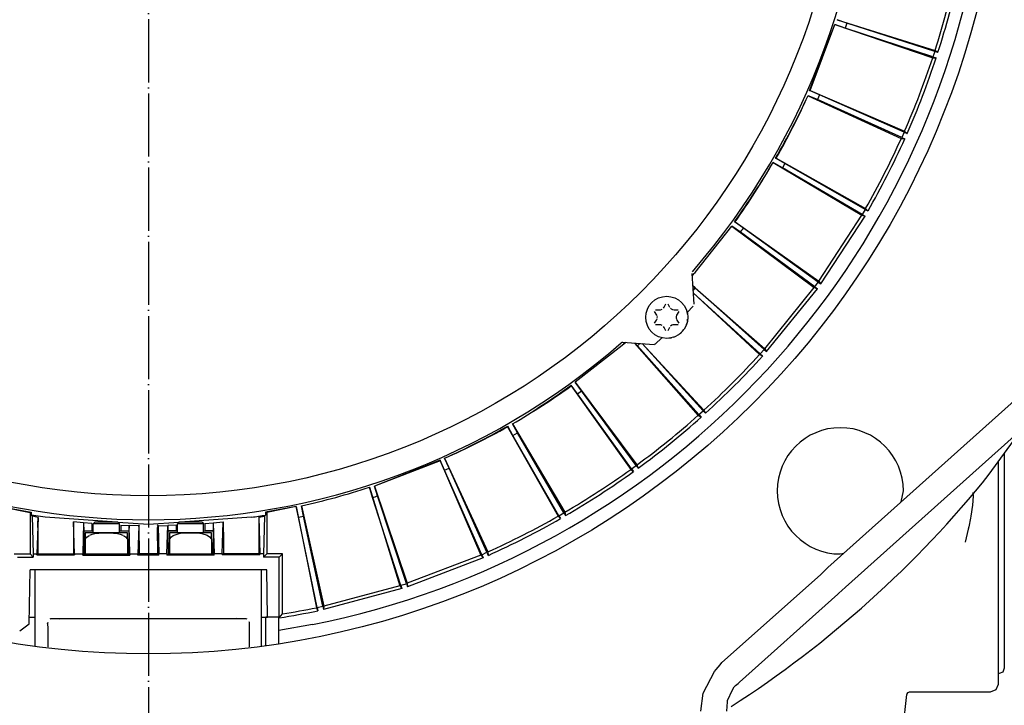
# Model space of a CAD drawing. Header units: millimetres. Extents: x -281 to 286, y -291 to 515.
# Tile 7 of 12: x -22 to 166, y -171 to -41. Entities that reach past the tile are written whole.
import ezdxf

# ---------------------------------------------------------------- set-up
doc = ezdxf.new("R2010")
doc.units = ezdxf.units.MM
doc.linetypes.add('DOT_CENTER', pattern=[14, 12, -1, 0, -1])
doc.layers.add('1', color=7, linetype='Continuous')

msp = doc.modelspace()

# ---------------------------------------------------------------- linework, layer by layer
at = {"color": 7, "linetype": 'Continuous'}
for p, q in [((135.63, -41.68), (133.79, -41.03)), ((133.79, -41.03), (152.4, -46.87)), ((135.63, -41.68), (133.79, -41.03)), ((133.79, -41.03), (152.4, -46.87)), ((128.55, -54.51), (133.37, -41.95)), ((128.55, -54.51), (133.37, -41.95)), ((128.68, -54.49), (133.37, -41.95)), ((128.68, -54.49), (133.37, -41.95)), ((133.37, -41.95), (151.94, -48.27)), ((135.33, -42.61), (133.37, -41.95)), ((133.37, -41.95), (151.94, -48.27)), ((135.33, -42.61), (133.37, -41.95)), ((135.63, -41.68), (135.33, -42.61)), ((135.63, -41.68), (135.33, -42.61)), ((152, -48.09), (135.33, -42.61)), ((152, -48.09), (135.33, -42.61)), ((152.34, -47.05), (135.63, -41.68)), ((152.34, -47.05), (135.63, -41.68)), ((151.94, -48.27), (152.6, -48.29)), ((151.94, -48.27), (152.6, -48.29)), ((152.34, -47.05), (152, -48.09)), ((152.34, -47.05), (152, -48.09)), ((152, -48.09), (152.6, -48.29)), ((152, -48.09), (152.6, -48.29)), ((152.34, -47.05), (152.94, -47.23)), ((152.34, -47.05), (152.94, -47.23)), ((152.4, -46.87), (152.94, -47.23)), ((152.4, -46.87), (152.94, -47.23)), ((128.25, -55.47), (145.98, -63.58)), ((130.05, -56.21), (128.25, -55.47)), ((128.25, -55.47), (145.98, -63.58)), ((130.05, -56.21), (128.25, -55.47)), ((128.55, -54.51), (128.68, -54.49)), ((128.55, -54.51), (128.68, -54.49)), ((130.44, -55.32), (128.55, -54.51)), ((130.44, -55.32), (128.55, -54.51)), ((128.68, -54.49), (146.58, -62.24)), ((128.68, -54.49), (146.58, -62.24)), ((130.44, -55.32), (130.05, -56.21)), ((130.44, -55.32), (130.05, -56.21)), ((146.5, -62.41), (130.44, -55.32)), ((146.5, -62.41), (130.44, -55.32)), ((146.06, -63.41), (130.05, -56.21)), ((146.06, -63.41), (130.05, -56.21)), ((145.98, -63.58), (146.63, -63.67)), ((145.98, -63.58), (146.63, -63.67)), ((146.5, -62.41), (146.06, -63.41)), ((146.5, -62.41), (146.06, -63.41)), ((146.06, -63.41), (146.63, -63.67)), ((146.06, -63.41), (146.63, -63.67)), ((146.5, -62.41), (147.08, -62.66)), ((146.5, -62.41), (147.08, -62.66)), ((146.58, -62.24), (147.08, -62.66)), ((146.58, -62.24), (147.08, -62.66)), ((122.07, -67.34), (122.2, -67.34)), ((123.86, -68.35), (122.07, -67.34)), ((122.07, -67.34), (122.2, -67.34)), ((123.86, -68.35), (122.07, -67.34)), ((122.2, -67.34), (139.19, -76.91)), ((122.2, -67.34), (139.19, -76.91)), ((121.6, -68.15), (138.45, -78.19)), ((123.38, -69.2), (121.6, -68.15)), ((121.6, -68.15), (138.45, -78.19)), ((123.38, -69.2), (121.6, -68.15)), ((123.86, -68.35), (123.38, -69.2)), ((123.86, -68.35), (123.38, -69.2)), ((138.55, -78.03), (123.38, -69.2)), ((138.55, -78.03), (123.38, -69.2)), ((139.09, -77.08), (123.86, -68.35)), ((139.09, -77.08), (123.86, -68.35)), ((130.3, -90.74), (138.45, -78.19)), ((130.3, -90.74), (138.45, -78.19)), ((130.7, -91.25), (139.09, -78.34)), ((130.7, -91.25), (139.09, -78.34)), ((138.45, -78.19), (139.09, -78.34)), ((138.45, -78.19), (139.09, -78.34)), ((139.09, -77.08), (138.55, -78.03)), ((139.09, -77.08), (138.55, -78.03)), ((138.55, -78.03), (139.09, -78.34)), ((138.55, -78.03), (139.09, -78.34)), ((139.09, -77.08), (139.64, -77.38)), ((139.09, -77.08), (139.64, -77.38)), ((139.19, -76.91), (139.64, -77.38)), ((139.19, -76.91), (139.64, -77.38)), ((106.77, -89.09), (113.78, -80.3)), ((106.77, -89.09), (113.78, -80.3)), ((106.77, -89.09), (113.78, -80.3)), ((106.77, -89.09), (113.78, -80.3)), ((115.38, -81.41), (113.78, -80.3)), ((113.78, -80.3), (129.44, -91.93)), ((115.38, -81.41), (113.78, -80.3)), ((113.78, -80.3), (129.44, -91.93)), ((115.96, -80.62), (114.28, -79.43)), ((114.28, -79.43), (114.41, -79.44)), ((115.96, -80.62), (114.28, -79.43)), ((114.28, -79.43), (114.41, -79.44)), ((114.41, -79.44), (130.3, -90.74)), ((114.41, -79.44), (130.3, -90.74)), ((129.55, -91.78), (115.38, -81.41)), ((129.55, -91.78), (115.38, -81.41)), ((130.19, -90.89), (115.96, -80.62)), ((130.19, -90.89), (115.96, -80.62)), ((106.14, -89.28), (106.54, -95.11)), ((106.16, -89.61), (106.77, -89.09)), ((106.16, -89.61), (106.77, -89.09)), ((106.17, -89.77), (106.77, -89.09)), ((106.17, -89.77), (106.77, -89.09)), ((106.3, -91.54), (120.02, -103.56)), ((106.81, -92), (106.3, -91.54)), ((106.3, -91.54), (120.02, -103.56)), ((106.81, -92), (106.3, -91.54)), ((130.19, -90.89), (130.7, -91.25)), ((130.19, -90.89), (130.7, -91.25)), ((130.3, -90.74), (130.7, -91.25)), ((130.3, -90.74), (130.7, -91.25)), ((106.81, -92), (106.36, -92.5)), ((106.81, -92), (106.36, -92.5)), ((106.39, -92.93), (119.03, -104.65)), ((119.16, -104.51), (106.39, -92.93)), ((106.39, -92.93), (119.03, -104.65)), ((119.16, -104.51), (106.39, -92.93)), ((119.9, -103.7), (106.81, -92)), ((119.9, -103.7), (106.81, -92)), ((120.02, -103.56), (129.44, -91.93)), ((120.02, -103.56), (129.44, -91.93)), ((120.37, -104.11), (130.05, -92.15)), ((120.37, -104.11), (130.05, -92.15)), ((129.44, -91.93), (130.05, -92.15)), ((129.44, -91.93), (130.05, -92.15)), ((129.55, -91.78), (130.05, -92.15)), ((129.55, -91.78), (130.05, -92.15)), ((100.88, -95.65), (101.21, -95.02)), ((101.57, -95.02), (101.9, -95.65)), ((99.51, -97.17), (99.08, -96.46)), ((99.26, -96.15), (100, -96.17)), ((99.56, -97.31), (99.51, -97.17)), ((100, -96.17), (100.2, -96.15)), ((100.2, -96.15), (100.5, -96.04)), ((100.75, -95.83), (100.88, -95.65)), ((102.07, -95.87), (102.24, -96.01)), ((102.24, -96.01), (102.5, -96.13)), ((102.5, -96.13), (102.81, -96.17)), ((102.81, -96.17), (103.53, -96.15)), ((103.22, -97.31), (103.19, -97.44)), ((103.27, -97.17), (103.22, -97.31)), ((103.7, -96.46), (103.27, -97.17)), ((106.41, -95.48), (105.28, -96.68)), ((99.08, -98.72), (99.45, -98.11)), ((100, -99), (99.26, -99.02)), ((99.45, -98.11), (99.56, -97.86)), ((99.6, -97.59), (99.59, -97.44)), ((99.59, -97.73), (99.6, -97.59)), ((100.28, -99.04), (100, -99)), ((100.5, -99.14), (100.28, -99.04)), ((102.35, -99.1), (102.07, -99.3)), ((102.54, -99.03), (102.35, -99.1)), ((102.78, -99), (102.54, -99.03)), ((103.53, -99.02), (102.78, -99)), ((103.19, -97.44), (103.19, -97.73)), ((103.19, -97.73), (103.22, -97.86)), ((103.22, -97.86), (103.33, -98.11)), ((103.33, -98.11), (103.7, -98.72)), ((105.13, -98.97), (105.2, -98.79)), ((105.31, -98.35), (105.34, -98.2)), ((105.34, -98.2), (105.36, -97.93)), ((100.88, -99.53), (100.75, -99.35)), ((101.21, -100.15), (100.88, -99.53)), ((101.9, -99.53), (101.57, -100.15)), ((104.41, -100.2), (104.66, -99.89)), ((92.99, -102.34), (92.73, -102.46)), ((93.42, -102.36), (92.9, -102.97)), ((93.42, -102.36), (92.9, -102.97)), ((93.58, -102.37), (92.9, -102.97)), ((93.58, -102.37), (92.9, -102.97)), ((92.99, -102.34), (99.02, -102.73)), ((95.8, -103.01), (95.25, -102.48)), ((95.25, -102.48), (107.36, -116.22)), ((95.8, -103.01), (95.25, -102.48)), ((95.25, -102.48), (107.36, -116.22)), ((95.8, -103.01), (96.3, -102.56)), ((95.8, -103.01), (96.3, -102.56)), ((96.74, -102.59), (108.45, -115.23)), ((108.32, -115.36), (96.74, -102.59)), ((96.74, -102.59), (108.45, -115.23)), ((108.32, -115.36), (96.74, -102.59)), ((99.21, -102.67), (99.02, -102.73)), ((99.21, -102.67), (100.48, -101.47)), ((101.91, -101.54), (102.15, -101.51)), ((102.15, -101.51), (102.32, -101.47)), ((102.74, -101.35), (102.89, -101.29)), ((92.9, -102.97), (83.99, -109.92)), ((92.9, -102.97), (83.99, -109.92)), ((92.9, -102.97), (83.99, -109.92)), ((92.9, -102.97), (83.99, -109.92)), ((107.5, -116.09), (95.8, -103.01)), ((107.5, -116.09), (95.8, -103.01)), ((119.03, -104.65), (119.62, -104.94)), ((119.03, -104.65), (119.62, -104.94)), ((119.9, -103.7), (119.16, -104.51)), ((119.9, -103.7), (119.16, -104.51)), ((119.16, -104.51), (119.62, -104.94)), ((119.16, -104.51), (119.62, -104.94)), ((119.9, -103.7), (120.37, -104.11)), ((119.9, -103.7), (120.37, -104.11)), ((120.02, -103.56), (120.37, -104.11)), ((120.02, -103.56), (120.37, -104.11)), ((83.99, -109.92), (95.73, -125.63)), ((85.21, -111.58), (83.99, -109.92)), ((83.99, -109.92), (95.73, -125.63)), ((85.21, -111.58), (83.99, -109.92)), ((84.43, -112.15), (83.23, -110.47)), ((83.23, -110.47), (83.24, -110.6)), ((84.43, -112.15), (83.23, -110.47)), ((83.23, -110.47), (83.24, -110.6)), ((83.24, -110.6), (94.54, -126.5)), ((83.24, -110.6), (94.54, -126.5)), ((84.43, -112.15), (85.21, -111.58)), ((84.43, -112.15), (85.21, -111.58)), ((94.69, -126.39), (84.43, -112.15)), ((94.69, -126.39), (84.43, -112.15)), ((95.58, -125.74), (85.21, -111.58)), ((95.58, -125.74), (85.21, -111.58)), ((168.04, -112.87), (132.03, -145.15)), ((107.5, -116.09), (108.32, -115.36)), ((107.5, -116.09), (108.32, -115.36)), ((108.32, -115.36), (108.74, -115.82)), ((108.32, -115.36), (108.74, -115.82)), ((108.45, -115.23), (108.74, -115.82)), ((108.45, -115.23), (108.74, -115.82)), ((73, -119.57), (72.07, -117.86)), ((72.07, -117.86), (81.99, -134.65)), ((73, -119.57), (72.07, -117.86)), ((72.07, -117.86), (81.99, -134.65)), ((107.36, -116.22), (107.92, -116.56)), ((107.36, -116.22), (107.92, -116.56)), ((107.5, -116.09), (107.92, -116.56)), ((107.5, -116.09), (107.92, -116.56)), ((135.37, -148.87), (171.38, -116.59)), ((71.15, -118.26), (71.14, -118.4)), ((71.15, -118.26), (71.14, -118.4)), ((71.14, -118.4), (80.72, -135.38)), ((71.14, -118.4), (80.72, -135.38)), ((72.16, -120.06), (71.15, -118.26)), ((72.16, -120.06), (71.15, -118.26)), ((72.16, -120.06), (73, -119.57)), ((72.16, -120.06), (73, -119.57)), ((81.83, -134.74), (73, -119.57)), ((81.83, -134.74), (73, -119.57)), ((162.69, -127.42), (169.02, -118.71)), ((80.88, -135.29), (72.16, -120.06)), ((80.88, -135.29), (72.16, -120.06)), ((165.56, -123.42), (165.56, -135.68)), ((58.31, -124.75), (45.85, -129.66)), ((58.31, -124.75), (45.85, -129.66)), ((58.29, -124.88), (45.85, -129.66)), ((58.29, -124.88), (45.85, -129.66)), ((58.31, -124.75), (58.29, -124.88)), ((58.31, -124.75), (58.29, -124.88)), ((58.29, -124.88), (66.04, -142.78)), ((58.29, -124.88), (66.04, -142.78)), ((59.13, -126.64), (58.31, -124.75)), ((59.13, -126.64), (58.31, -124.75)), ((60.02, -126.24), (59.16, -124.37)), ((59.16, -124.37), (67.39, -142.18)), ((60.02, -126.24), (59.16, -124.37)), ((59.16, -124.37), (67.39, -142.18)), ((164.36, -125.12), (164.36, -126.85)), ((59.13, -126.64), (60.02, -126.24)), ((59.13, -126.64), (60.02, -126.24)), ((66.21, -142.7), (59.13, -126.64)), ((66.21, -142.7), (59.13, -126.64)), ((67.21, -142.25), (60.02, -126.24)), ((67.21, -142.25), (60.02, -126.24)), ((94.54, -126.5), (95.06, -126.9)), ((94.54, -126.5), (95.06, -126.9)), ((94.69, -126.39), (95.58, -125.74)), ((94.69, -126.39), (95.58, -125.74)), ((94.69, -126.39), (95.06, -126.9)), ((94.69, -126.39), (95.06, -126.9)), ((95.58, -125.74), (95.95, -126.25)), ((95.58, -125.74), (95.95, -126.25)), ((95.73, -125.63), (95.95, -126.25)), ((95.73, -125.63), (95.95, -126.25)), ((164.36, -126.85), (164.36, -132.01)), ((44.87, -129.86), (50.67, -148.59)), ((45.48, -131.82), (44.87, -129.86)), ((44.87, -129.86), (50.67, -148.59)), ((45.48, -131.82), (44.87, -129.86)), ((46.41, -131.52), (45.85, -129.66)), ((45.85, -129.66), (52.07, -148.14)), ((46.41, -131.52), (45.85, -129.66)), ((45.85, -129.66), (52.07, -148.14)), ((145.96, -132.66), (146.38, -130.57)), ((159.62, -131.27), (159.62, -130.88)), ((50.85, -148.54), (45.48, -131.82)), ((50.85, -148.54), (45.48, -131.82)), ((51.89, -148.2), (46.41, -131.52)), ((51.89, -148.2), (46.41, -131.52)), ((159.62, -131.55), (159.49, -133.3)), ((159.62, -131.27), (159.62, -131.55)), ((164.36, -132.01), (164.36, -167.35)), ((-25.25, -133.53), (-19.42, -134.62)), ((-25.25, -133.53), (-19.64, -134.7)), ((-25.25, -133.53), (-19.42, -134.62)), ((-25.25, -133.53), (-19.64, -134.7)), ((-19.64, -134.7), (-19.42, -134.62)), ((-19.64, -134.7), (-19.42, -134.62)), ((-19.64, -134.7), (-19.64, -142.55)), ((-19.64, -134.7), (-19.64, -142.55)), ((-19.42, -134.62), (-19.42, -135.17)), ((-19.42, -134.62), (-19.42, -135.17)), ((30.96, -133.53), (25.13, -134.62)), ((30.96, -133.53), (25.13, -134.62)), ((25.13, -134.62), (25.13, -135.17)), ((25.36, -134.7), (25.13, -134.62)), ((25.13, -134.62), (25.13, -135.17)), ((25.36, -134.7), (25.13, -134.62)), ((30.96, -133.53), (25.36, -134.7)), ((30.96, -133.53), (25.36, -134.7)), ((25.36, -134.7), (25.36, -142.55)), ((25.36, -134.7), (25.36, -142.55)), ((30.96, -133.53), (34.78, -152.77)), ((31.37, -135.55), (30.96, -133.53)), ((30.96, -133.53), (34.78, -152.77)), ((31.37, -135.55), (30.96, -133.53)), ((32.32, -135.35), (31.97, -133.43)), ((31.97, -133.43), (36.22, -152.47)), ((32.32, -135.35), (31.97, -133.43)), ((31.97, -133.43), (36.22, -152.47)), ((80.88, -135.29), (81.83, -134.74)), ((80.88, -135.29), (81.83, -134.74)), ((81.83, -134.74), (82.15, -135.28)), ((81.83, -134.74), (82.15, -135.28)), ((81.99, -134.65), (82.15, -135.28)), ((81.99, -134.65), (82.15, -135.28)), ((159.49, -133.3), (159.17, -135.41)), ((-19.42, -135.17), (-19.23, -135.39)), ((-16.77, -135.58), (-19.42, -135.17)), ((-19.42, -135.17), (-19.23, -135.39)), ((-16.77, -135.58), (-19.42, -135.17)), ((-18.12, -135.63), (-19.23, -135.39)), ((-19.23, -135.39), (-19.02, -142.55)), ((-18.12, -135.63), (-19.23, -135.39)), ((-19.23, -135.39), (-19.02, -142.55)), ((-18.12, -135.63), (-18.35, -142.55)), ((-18.12, -135.63), (-18.35, -142.55)), ((-18.14, -136.45), (-18.13, -136.14)), ((-18.14, -136.45), (-18.13, -136.14)), ((-18.14, -137.56), (-18.14, -136.45)), ((-18.14, -137.56), (-18.14, -136.45)), ((-18.13, -135.77), (-18.12, -135.63)), ((-18.13, -135.77), (-18.12, -135.63)), ((-18.13, -136.14), (-18.13, -135.77)), ((-18.13, -136.14), (-18.13, -135.77)), ((-3.16, -136.55), (-16.77, -135.58)), ((-3.16, -136.55), (-16.77, -135.58)), ((-11.36, -136.47), (-11.41, -136.63)), ((-11.36, -136.47), (-11.41, -136.63)), ((-11.41, -136.63), (-11.4, -137)), ((-11.41, -136.63), (-11.4, -137)), ((-11.19, -142.55), (-11.36, -136.47)), ((-9.47, -136.66), (-11.36, -136.47)), ((-11.19, -142.55), (-11.36, -136.47)), ((-9.47, -136.66), (-11.36, -136.47)), ((-7.34, -136.55), (-7.63, -136.85)), ((-7.34, -136.55), (-7.63, -136.85)), ((-5.03, -136.55), (-7.34, -136.55)), ((-5.03, -136.55), (-7.34, -136.55)), ((-2.94, -136.55), (-5.03, -136.55)), ((-2.94, -136.55), (-5.03, -136.55)), ((-2.94, -136.55), (-2.64, -136.85)), ((-2.94, -136.55), (-2.64, -136.85)), ((2.86, -136.98), (-2.93, -136.57)), ((2.86, -136.98), (-2.93, -136.57)), ((8.64, -136.57), (2.86, -136.98)), ((8.64, -136.57), (2.86, -136.98)), ((8.66, -136.55), (8.37, -136.85)), ((8.66, -136.55), (8.37, -136.85)), ((10.97, -136.55), (8.66, -136.55)), ((10.97, -136.55), (8.66, -136.55)), ((22.48, -135.58), (8.87, -136.55)), ((22.48, -135.58), (8.87, -136.55)), ((13.06, -136.55), (10.97, -136.55)), ((13.06, -136.55), (10.97, -136.55)), ((13.06, -136.55), (13.36, -136.85)), ((13.06, -136.55), (13.36, -136.85)), ((15.18, -136.66), (17.08, -136.47)), ((15.18, -136.66), (17.08, -136.47)), ((16.9, -142.55), (17.08, -136.47)), ((16.9, -142.55), (17.08, -136.47)), ((17.12, -136.63), (17.08, -136.47)), ((17.12, -136.63), (17.08, -136.47)), ((17.12, -137), (17.12, -136.63)), ((17.12, -137), (17.12, -136.63)), ((23.86, -135.57), (23.84, -135.77)), ((23.86, -135.57), (23.84, -135.77)), ((23.84, -135.77), (23.85, -136.14)), ((23.84, -135.77), (23.85, -136.14)), ((23.85, -136.14), (23.85, -136.98)), ((23.85, -136.14), (23.85, -136.98)), ((23.86, -135.57), (24.94, -135.39)), ((23.86, -135.57), (24.94, -135.39)), ((23.86, -135.57), (24.06, -142.55)), ((23.86, -135.57), (24.06, -142.55)), ((24.94, -135.39), (24.73, -142.55)), ((24.94, -135.39), (24.73, -142.55)), ((25.13, -135.17), (24.94, -135.39)), ((25.13, -135.17), (24.94, -135.39)), ((31.37, -135.55), (32.32, -135.35)), ((31.37, -135.55), (32.32, -135.35)), ((34.96, -152.73), (31.37, -135.55)), ((34.96, -152.73), (31.37, -135.55)), ((36.03, -152.51), (32.32, -135.35)), ((36.03, -152.51), (32.32, -135.35)), ((80.72, -135.38), (81.19, -135.84)), ((80.72, -135.38), (81.19, -135.84)), ((80.88, -135.29), (81.19, -135.84)), ((80.88, -135.29), (81.19, -135.84)), ((159.1, -135.79), (158.79, -137.38)), ((159.17, -135.41), (159.1, -135.79)), ((165.56, -135.68), (165.56, -139.8)), ((-18.14, -137.56), (-18.14, -142.55)), ((-18.14, -137.56), (-18.14, -142.55)), ((-11.4, -137), (-11.4, -137.83)), ((-11.4, -137), (-11.4, -137.83)), ((-11.4, -137.83), (-11.39, -138.41)), ((-11.4, -137.83), (-11.39, -138.41)), ((-11.39, -138.41), (-11.39, -142.55)), ((-11.39, -138.41), (-11.39, -142.55)), ((-9.47, -136.66), (-9.64, -142.55)), ((-9.47, -136.66), (-9.64, -142.55)), ((-7.89, -136.79), (-9.47, -136.66)), ((-9.47, -136.66), (-9.39, -138.25)), ((-7.89, -136.79), (-9.47, -136.66)), ((-9.47, -136.66), (-9.39, -138.25)), ((-9.39, -138.25), (-7.89, -138.18)), ((-9.39, -138.25), (-7.89, -138.18)), ((-7.64, -138.25), (-9.39, -138.25)), ((-9.39, -138.25), (-9.39, -142.55)), ((-7.64, -138.25), (-9.39, -138.25)), ((-9.39, -138.25), (-9.39, -142.55)), ((-7.89, -136.79), (-7.89, -138.18)), ((-7.89, -136.79), (-7.89, -138.18)), ((-7.64, -138.55), (-7.63, -136.85)), ((-7.64, -138.55), (-7.63, -136.85)), ((-5.01, -136.85), (-7.63, -136.85)), ((-5.01, -136.85), (-7.63, -136.85)), ((-2.64, -136.85), (-5.01, -136.85)), ((-2.64, -136.85), (-5.01, -136.85)), ((-2.74, -137.07), (-2.6, -137.08)), ((-2.74, -137.07), (-2.6, -137.08)), ((-2.64, -138.55), (-2.64, -136.85)), ((-2.64, -138.55), (-2.64, -136.85)), ((-0.89, -138.25), (-2.64, -138.25)), ((-0.89, -138.25), (-2.64, -138.25)), ((-2.39, -137.11), (-0.8, -137.18)), ((-2.39, -137.11), (-2.39, -138.18)), ((-2.39, -137.11), (-0.8, -137.18)), ((-2.39, -137.11), (-2.39, -138.18)), ((-2.39, -138.18), (-0.89, -138.25)), ((-2.39, -138.18), (-0.89, -138.25)), ((-0.8, -137.18), (-0.89, -138.25)), ((-0.8, -137.18), (-0.89, -138.25)), ((-0.89, -138.25), (-0.89, -142.55)), ((-0.89, -138.25), (-0.89, -142.55)), ((1.01, -137.21), (-0.8, -137.18)), ((-0.65, -142.55), (-0.8, -137.18)), ((1.01, -137.21), (-0.8, -137.18)), ((-0.65, -142.55), (-0.8, -137.18)), ((1.01, -137.21), (0.86, -142.55)), ((1.01, -137.21), (0.86, -142.55)), ((1.01, -137.21), (1.16, -137.07)), ((1.01, -137.21), (1.16, -137.07)), ((1.01, -137.21), (1.16, -137.07)), ((1.01, -137.21), (1.16, -137.07)), ((1.13, -137.6), (1.01, -137.21)), ((1.13, -137.6), (1.01, -137.21)), ((1.11, -138.42), (1.13, -137.6)), ((1.11, -138.42), (1.13, -137.6)), ((1.11, -140.07), (1.11, -138.42)), ((1.11, -140.07), (1.11, -138.42)), ((4.7, -137.21), (4.55, -137.07)), ((4.7, -137.21), (4.55, -137.07)), ((4.7, -137.21), (4.55, -137.07)), ((4.7, -137.21), (4.55, -137.07)), ((4.58, -137.6), (4.7, -137.21)), ((4.58, -137.6), (4.7, -137.21)), ((4.6, -138.42), (4.58, -137.6)), ((4.6, -138.42), (4.58, -137.6)), ((4.61, -140.07), (4.6, -138.42)), ((4.61, -140.07), (4.6, -138.42)), ((4.7, -137.21), (6.53, -137.16)), ((4.7, -137.21), (6.53, -137.16)), ((4.7, -137.21), (4.85, -142.55)), ((4.7, -137.21), (4.85, -142.55)), ((6.36, -142.55), (6.53, -137.16)), ((6.36, -142.55), (6.53, -137.16)), ((8.11, -137.11), (6.53, -137.16)), ((8.11, -137.11), (6.53, -137.16)), ((6.53, -137.16), (6.53, -138.18)), ((6.53, -137.16), (6.53, -138.18)), ((6.53, -138.18), (6.61, -142.55)), ((8.11, -138.18), (6.53, -138.18)), ((6.53, -138.18), (8.36, -138.25)), ((6.53, -138.18), (6.61, -142.55)), ((8.11, -138.18), (6.53, -138.18)), ((6.53, -138.18), (8.36, -138.25)), ((8.11, -137.11), (8.11, -138.18)), ((8.11, -137.11), (8.11, -138.18)), ((8.45, -137.07), (8.31, -137.08)), ((8.45, -137.07), (8.31, -137.08)), ((8.36, -138.55), (8.37, -136.85)), ((8.36, -138.55), (8.37, -136.85)), ((10.99, -136.85), (8.37, -136.85)), ((10.99, -136.85), (8.37, -136.85)), ((13.36, -136.85), (10.99, -136.85)), ((13.36, -136.85), (10.99, -136.85)), ((13.36, -138.55), (13.36, -136.85)), ((13.36, -138.55), (13.36, -136.85)), ((13.36, -138.25), (15.18, -138.18)), ((13.36, -138.25), (15.18, -138.18)), ((13.61, -136.79), (15.18, -136.66)), ((13.61, -136.79), (15.18, -136.66)), ((13.61, -136.79), (13.61, -138.18)), ((13.61, -136.79), (13.61, -138.18)), ((15.18, -138.18), (13.61, -138.18)), ((15.18, -138.18), (13.61, -138.18)), ((15.18, -138.18), (15.11, -142.55)), ((15.18, -138.18), (15.11, -142.55)), ((15.18, -136.66), (15.18, -138.18)), ((15.18, -136.66), (15.35, -142.55)), ((15.18, -136.66), (15.18, -138.18)), ((15.18, -136.66), (15.35, -142.55)), ((17.11, -137.31), (17.12, -137)), ((17.11, -137.31), (17.12, -137)), ((17.11, -138.41), (17.11, -137.31)), ((17.11, -138.41), (17.11, -137.31)), ((17.11, -138.41), (17.11, -142.55)), ((17.11, -138.41), (17.11, -142.55)), ((23.85, -136.98), (23.86, -137.56)), ((23.85, -136.98), (23.86, -137.56)), ((23.86, -137.56), (23.86, -142.55)), ((23.86, -137.56), (23.86, -142.55)), ((158.69, -137.84), (158.12, -140.35)), ((158.79, -137.38), (158.69, -137.84)), ((-5.14, -138.55), (-9.14, -138.55)), ((-9.14, -138.55), (-9.14, -139.72)), ((-5.14, -138.55), (-9.14, -138.55)), ((-9.14, -138.55), (-9.14, -139.72)), ((-9.14, -139.72), (-8.84, -139.37)), ((-9.14, -139.72), (-8.84, -139.37)), ((-9.14, -139.72), (-9.14, -142.55)), ((-9.14, -139.72), (-9.14, -142.55)), ((-8.84, -139.37), (-8.41, -139.05)), ((-8.84, -139.37), (-8.41, -139.05)), ((-8.27, -138.98), (-7.81, -138.8)), ((-8.27, -138.98), (-7.81, -138.8)), ((-7.81, -138.8), (-7.31, -138.68)), ((-7.81, -138.8), (-7.31, -138.68)), ((-7.31, -138.68), (-7.04, -138.63)), ((-7.31, -138.68), (-7.04, -138.63)), ((-7.04, -138.63), (-6.54, -138.59)), ((-7.04, -138.63), (-6.54, -138.59)), ((-6.54, -138.59), (-6.22, -138.57)), ((-6.54, -138.59), (-6.22, -138.57)), ((-6.22, -138.57), (-5.82, -138.56)), ((-6.22, -138.57), (-5.82, -138.56)), ((-5.82, -138.56), (-5.45, -138.55)), ((-5.82, -138.56), (-5.45, -138.55)), ((-5.45, -138.55), (-5.14, -138.55)), ((-5.45, -138.55), (-5.14, -138.55)), ((-1.14, -138.55), (-5.14, -138.55)), ((-5.14, -138.55), (-4.84, -138.55)), ((-1.14, -138.55), (-5.14, -138.55)), ((-5.14, -138.55), (-4.84, -138.55)), ((-4.84, -138.55), (-4.47, -138.56)), ((-4.84, -138.55), (-4.47, -138.56)), ((-4.47, -138.56), (-4.07, -138.57)), ((-4.47, -138.56), (-4.07, -138.57)), ((-4.07, -138.57), (-3.75, -138.59)), ((-4.07, -138.57), (-3.75, -138.59)), ((-3.75, -138.59), (-3.25, -138.63)), ((-3.75, -138.59), (-3.25, -138.63)), ((-3.25, -138.63), (-2.99, -138.67)), ((-3.25, -138.63), (-2.99, -138.67)), ((-2.99, -138.67), (-2.48, -138.8)), ((-2.99, -138.67), (-2.48, -138.8)), ((-2.48, -138.8), (-2.02, -138.98)), ((-2.48, -138.8), (-2.02, -138.98)), ((-1.87, -139.05), (-1.52, -139.3)), ((-1.87, -139.05), (-1.52, -139.3)), ((-1.52, -139.3), (-1.14, -139.72)), ((-1.52, -139.3), (-1.14, -139.72)), ((-1.14, -139.72), (-1.14, -138.55)), ((-1.14, -139.72), (-1.14, -138.55)), ((-1.14, -139.72), (-1.14, -142.55)), ((-1.14, -139.72), (-1.14, -142.55)), ((1.11, -140.07), (1.11, -142.55)), ((1.11, -140.07), (1.11, -142.55)), ((4.61, -140.07), (4.61, -142.55)), ((4.61, -140.07), (4.61, -142.55)), ((10.86, -138.55), (6.86, -138.55)), ((6.86, -138.55), (6.86, -139.72)), ((10.86, -138.55), (6.86, -138.55)), ((6.86, -138.55), (6.86, -139.72)), ((6.86, -139.72), (7.23, -139.3)), ((6.86, -139.72), (7.23, -139.3)), ((6.86, -139.72), (6.86, -142.55)), ((6.86, -139.72), (6.86, -142.55)), ((7.23, -139.3), (7.59, -139.05)), ((7.23, -139.3), (7.59, -139.05)), ((7.59, -139.05), (8.7, -138.67)), ((7.59, -139.05), (8.7, -138.67)), ((8.7, -138.67), (8.96, -138.63)), ((8.7, -138.67), (8.96, -138.63)), ((8.96, -138.63), (9.78, -138.57)), ((8.96, -138.63), (9.78, -138.57)), ((9.78, -138.57), (10.52, -138.55)), ((9.78, -138.57), (10.52, -138.55)), ((10.52, -138.55), (10.86, -138.55)), ((10.52, -138.55), (10.86, -138.55)), ((14.86, -138.55), (10.86, -138.55)), ((10.86, -138.55), (11.19, -138.55)), ((14.86, -138.55), (10.86, -138.55)), ((10.86, -138.55), (11.19, -138.55)), ((11.19, -138.55), (11.87, -138.57)), ((11.19, -138.55), (11.87, -138.57)), ((11.87, -138.57), (12.63, -138.62)), ((11.87, -138.57), (12.63, -138.62)), ((12.63, -138.62), (13.01, -138.67)), ((12.63, -138.62), (13.01, -138.67)), ((13.01, -138.67), (14.03, -139)), ((13.01, -138.67), (14.03, -139)), ((14.03, -139), (14.48, -139.3)), ((14.03, -139), (14.48, -139.3)), ((14.48, -139.3), (14.86, -139.72)), ((14.48, -139.3), (14.86, -139.72)), ((14.86, -139.72), (14.86, -138.55)), ((14.86, -139.72), (14.86, -138.55)), ((14.86, -139.72), (14.86, -142.55)), ((14.86, -139.72), (14.86, -142.55)), ((165.56, -139.8), (165.56, -140.49)), ((165.56, -139.8), (165.56, -140.35)), ((165.56, -140.35), (165.56, -140.49)), ((67.39, -142.18), (67.47, -142.83)), ((67.39, -142.18), (67.47, -142.83)), ((165.56, -140.49), (165.56, -145.02)), ((-22.64, -142.55), (-19.64, -142.55)), ((-22.64, -142.55), (-19.64, -142.55)), ((-22.02, -143.18), (-19.02, -143.18)), ((-22.02, -143.18), (-19.02, -143.18)), ((-19.64, -142.55), (-19.02, -143.18)), ((-19.64, -142.55), (-19.02, -143.18)), ((-19.02, -142.55), (-19.02, -143.18)), ((-19.02, -142.55), (-18.35, -142.55)), ((-19.02, -142.55), (-19.02, -143.18)), ((-19.02, -142.55), (-18.35, -142.55)), ((-18.35, -142.76), (-18.35, -142.55)), ((-18.35, -142.76), (-18.14, -142.55)), ((-18.35, -142.76), (-18.35, -142.55)), ((-18.35, -142.76), (-18.14, -142.55)), ((-18.35, -142.76), (-11.19, -142.76)), ((-18.35, -142.76), (-11.19, -142.76)), ((-18.14, -142.55), (-11.39, -142.55)), ((-18.14, -142.55), (-11.39, -142.55)), ((-11.39, -142.55), (-11.19, -142.76)), ((-11.39, -142.55), (-11.19, -142.76)), ((-11.19, -142.55), (-9.64, -142.55)), ((-11.19, -142.55), (-11.19, -142.76)), ((-11.19, -142.55), (-9.64, -142.55)), ((-11.19, -142.55), (-11.19, -142.76)), ((-9.64, -142.8), (-9.39, -142.55)), ((-9.64, -142.8), (-9.64, -142.55)), ((-9.64, -142.8), (-9.39, -142.55)), ((-9.64, -142.8), (-9.64, -142.55)), ((-9.64, -142.8), (-0.65, -142.8)), ((-9.64, -142.8), (-0.65, -142.8)), ((-9.39, -142.55), (-9.14, -142.55)), ((-9.39, -142.55), (-9.14, -142.55)), ((-9.14, -142.55), (-1.14, -142.55)), ((-9.14, -142.55), (-1.14, -142.55)), ((-7.65, -142.64), (-7.84, -142.63)), ((-7.65, -142.64), (-7.84, -142.63)), ((-7.41, -142.65), (-7.65, -142.64)), ((-7.41, -142.65), (-7.65, -142.64)), ((-7.08, -142.66), (-7.41, -142.65)), ((-7.08, -142.66), (-7.41, -142.65)), ((-6.19, -142.67), (-7.08, -142.66)), ((-6.19, -142.67), (-7.08, -142.66)), ((-4.56, -142.67), (-6.19, -142.67)), ((-4.56, -142.67), (-6.19, -142.67)), ((-3.44, -142.66), (-4.56, -142.67)), ((-3.44, -142.66), (-4.56, -142.67)), ((-2.88, -142.65), (-3.44, -142.66)), ((-2.88, -142.65), (-3.44, -142.66)), ((-2.6, -142.64), (-2.88, -142.65)), ((-2.6, -142.64), (-2.88, -142.65)), ((-2.45, -142.63), (-2.6, -142.64)), ((-2.45, -142.63), (-2.6, -142.64)), ((-1.14, -142.55), (-0.89, -142.55)), ((-1.14, -142.55), (-0.89, -142.55)), ((-0.89, -142.55), (-0.65, -142.8)), ((-0.89, -142.55), (-0.65, -142.8)), ((-0.65, -142.55), (0.86, -142.55)), ((-0.65, -142.55), (-0.65, -142.8)), ((-0.65, -142.55), (0.86, -142.55)), ((-0.65, -142.55), (-0.65, -142.8)), ((0.86, -142.8), (0.86, -142.55)), ((0.86, -142.8), (1.11, -142.55)), ((0.86, -142.8), (0.86, -142.55)), ((0.86, -142.8), (1.11, -142.55)), ((4.85, -142.8), (0.86, -142.8)), ((4.85, -142.8), (0.86, -142.8)), ((4.61, -142.55), (1.11, -142.55)), ((4.61, -142.55), (1.11, -142.55)), ((4.85, -142.8), (4.61, -142.55)), ((4.85, -142.8), (4.61, -142.55)), ((6.36, -142.55), (4.85, -142.55)), ((4.85, -142.8), (4.85, -142.55)), ((6.36, -142.55), (4.85, -142.55)), ((4.85, -142.8), (4.85, -142.55)), ((6.36, -142.55), (6.36, -142.8)), ((6.61, -142.55), (6.36, -142.8)), ((6.36, -142.55), (6.36, -142.8)), ((6.61, -142.55), (6.36, -142.8)), ((15.35, -142.8), (6.36, -142.8)), ((15.35, -142.8), (6.36, -142.8)), ((6.86, -142.55), (6.61, -142.55)), ((6.86, -142.55), (6.61, -142.55)), ((6.86, -142.55), (14.86, -142.55)), ((6.86, -142.55), (14.86, -142.55)), ((8.16, -142.63), (8.31, -142.64)), ((8.16, -142.63), (8.31, -142.64)), ((8.31, -142.64), (8.59, -142.65)), ((8.31, -142.64), (8.59, -142.65)), ((8.59, -142.65), (9.15, -142.66)), ((8.59, -142.65), (9.15, -142.66)), ((9.15, -142.66), (10.27, -142.67)), ((9.15, -142.66), (10.27, -142.67)), ((10.27, -142.67), (11.9, -142.67)), ((10.27, -142.67), (11.9, -142.67)), ((11.9, -142.67), (12.79, -142.66)), ((11.9, -142.67), (12.79, -142.66)), ((12.79, -142.66), (13.12, -142.65)), ((12.79, -142.66), (13.12, -142.65)), ((13.12, -142.65), (13.36, -142.64)), ((13.12, -142.65), (13.36, -142.64)), ((13.36, -142.64), (13.55, -142.63)), ((13.36, -142.64), (13.55, -142.63)), ((15.11, -142.55), (14.86, -142.55)), ((15.11, -142.55), (14.86, -142.55)), ((15.35, -142.8), (15.11, -142.55)), ((15.35, -142.8), (15.11, -142.55)), ((15.35, -142.8), (15.35, -142.55)), ((16.9, -142.55), (15.35, -142.55)), ((15.35, -142.8), (15.35, -142.55)), ((16.9, -142.55), (15.35, -142.55)), ((16.9, -142.55), (16.9, -142.76)), ((17.11, -142.55), (16.9, -142.76)), ((16.9, -142.55), (16.9, -142.76)), ((17.11, -142.55), (16.9, -142.76)), ((24.06, -142.76), (16.9, -142.76)), ((24.06, -142.76), (16.9, -142.76)), ((23.86, -142.55), (17.11, -142.55)), ((23.86, -142.55), (17.11, -142.55)), ((24.06, -142.76), (23.86, -142.55)), ((24.06, -142.76), (23.86, -142.55)), ((24.73, -142.55), (24.06, -142.55)), ((24.06, -142.76), (24.06, -142.55)), ((24.73, -142.55), (24.06, -142.55)), ((24.06, -142.76), (24.06, -142.55)), ((24.73, -142.55), (24.73, -143.18)), ((25.36, -142.55), (24.73, -143.18)), ((24.73, -142.55), (24.73, -143.18)), ((25.36, -142.55), (24.73, -143.18)), ((27.73, -143.18), (24.73, -143.18)), ((27.73, -143.18), (24.73, -143.18)), ((28.36, -142.55), (25.36, -142.55)), ((28.36, -142.55), (25.36, -142.55)), ((27.73, -143.18), (28.36, -142.55)), ((27.73, -143.18), (28.36, -142.55)), ((27.73, -154.7), (27.73, -143.18)), ((27.73, -154.7), (27.73, -143.18)), ((28.36, -153.97), (28.36, -142.55)), ((28.36, -153.97), (28.36, -142.55)), ((66.04, -142.78), (52.07, -148.14)), ((66.04, -142.78), (52.07, -148.14)), ((66.46, -143.28), (52.09, -148.79)), ((66.46, -143.28), (52.09, -148.79)), ((66.04, -142.78), (66.46, -143.28)), ((66.04, -142.78), (66.46, -143.28)), ((66.21, -142.7), (67.21, -142.25)), ((66.21, -142.7), (67.21, -142.25)), ((66.21, -142.7), (66.46, -143.28)), ((66.21, -142.7), (66.46, -143.28)), ((67.21, -142.25), (67.47, -142.83)), ((67.21, -142.25), (67.47, -142.83)), ((134.38, -142.57), (135.05, -142.44)), ((-19.82, -155.83), (-19.64, -145.55)), ((-19.82, -155.83), (-19.64, -145.55)), ((25.36, -145.55), (-19.64, -145.55)), ((25.36, -145.55), (-19.64, -145.55)), ((-18.64, -160.03), (-18.64, -145.55)), ((-18.64, -160.03), (-18.64, -145.55)), ((24.36, -160.03), (24.36, -145.55)), ((24.36, -160.03), (24.36, -145.55)), ((25.51, -154.55), (25.36, -145.55)), ((25.51, -154.55), (25.36, -145.55)), ((132.03, -145.15), (130.93, -146.19)), ((165.56, -145.02), (165.56, -164.29)), ((111.88, -163.21), (130.59, -146.5)), ((130.93, -146.19), (130.59, -146.5)), ((51.04, -149.13), (36.17, -153.12)), ((51.04, -149.13), (36.17, -153.12)), ((50.67, -148.59), (36.22, -152.47)), ((50.67, -148.59), (36.22, -152.47)), ((50.67, -148.59), (51.04, -149.13)), ((50.67, -148.59), (51.04, -149.13)), ((50.85, -148.54), (51.04, -149.13)), ((50.85, -148.54), (51.04, -149.13)), ((51.89, -148.2), (52.09, -148.79)), ((51.89, -148.2), (52.09, -148.79)), ((52.07, -148.14), (52.09, -148.79)), ((52.07, -148.14), (52.09, -148.79)), ((134.69, -149.48), (134.09, -149.99)), ((135.37, -148.87), (134.69, -149.48)), ((115.22, -166.93), (133.9, -150.19)), ((134.09, -149.99), (133.9, -150.19)), ((34.78, -152.77), (35.09, -153.35)), ((34.78, -152.77), (35.09, -153.35)), ((34.96, -152.73), (36.03, -152.51)), ((34.96, -152.73), (36.03, -152.51)), ((34.96, -152.73), (35.09, -153.35)), ((34.96, -152.73), (35.09, -153.35)), ((36.03, -152.51), (36.17, -153.12)), ((36.03, -152.51), (36.17, -153.12)), ((36.22, -152.47), (36.17, -153.12)), ((36.22, -152.47), (36.17, -153.12)), ((-19.8, -154.55), (-18.64, -154.55)), ((-19.8, -154.55), (-18.64, -154.55)), ((-15.83, -154.87), (-15.69, -154.85)), ((-15.83, -154.87), (-15.69, -154.85)), ((-15.69, -154.85), (-13.96, -154.85)), ((-15.69, -154.85), (-13.96, -154.85)), ((-14.09, -154.87), (-13.96, -154.85)), ((-14.09, -154.87), (-13.96, -154.85)), ((-13.96, -154.85), (19.67, -154.85)), ((-13.96, -154.85), (19.67, -154.85)), ((19.8, -154.87), (19.67, -154.85)), ((19.67, -154.85), (21.4, -154.85)), ((19.8, -154.87), (19.67, -154.85)), ((19.67, -154.85), (21.4, -154.85)), ((21.4, -154.85), (21.54, -154.87)), ((21.4, -154.85), (21.54, -154.87)), ((24.36, -154.55), (25.51, -154.55)), ((24.36, -154.55), (25.51, -154.55)), ((27.68, -154.58), (25.18, -154.58)), ((25.18, -156.74), (25.18, -154.58)), ((27.68, -154.58), (25.18, -154.58)), ((25.18, -156.74), (25.18, -154.58)), ((27.68, -156.74), (27.68, -154.58)), ((27.68, -156.74), (27.68, -154.58)), ((27.73, -154.7), (28.36, -153.97)), ((27.73, -154.7), (28.36, -153.97)), ((-21.61, -157.17), (-19.82, -155.83)), ((-21.61, -157.17), (-19.82, -155.83)), ((-16.29, -155.61), (-16.3, -155.85)), ((-16.3, -155.85), (-16.29, -155.61)), ((-16.3, -155.85), (-16.29, -156.65)), ((-16.3, -155.85), (-16.29, -156.65)), ((-16.29, -156.65), (-16.29, -160.2)), ((-16.29, -156.65), (-16.29, -160.2)), ((21.97, -155.39), (21.99, -155.54)), ((22, -155.61), (22.01, -155.85)), ((22.01, -155.85), (22, -156.65)), ((22.01, -155.85), (22, -156.65)), ((22, -156.65), (22, -160.2)), ((22, -156.65), (22, -160.2)), ((25.18, -159.94), (25.18, -156.74)), ((25.18, -159.94), (25.18, -156.74)), ((34.07, -155.98), (27.68, -157.11)), ((34.07, -155.98), (27.68, -157.11)), ((27.68, -159.64), (27.68, -156.74)), ((27.68, -159.64), (27.68, -156.74)), ((110.47, -164.91), (110.81, -164.55)), ((110.81, -164.55), (111.52, -163.62)), ((111.52, -163.62), (111.88, -163.21)), ((165.56, -164.29), (165.26, -165)), ((108.28, -169), (110.47, -164.91)), ((164.57, -165.29), (164.36, -165.29)), ((165.26, -165), (164.57, -165.29)), ((112.94, -170.38), (113.9, -168.41)), ((113.9, -168.41), (114.19, -167.83)), ((114.19, -167.83), (114.43, -167.58)), ((114.43, -167.58), (114.98, -167.16)), ((114.98, -167.16), (115.22, -166.93)), ((163.92, -168.41), (162.86, -168.85)), ((164.36, -167.35), (163.92, -168.41)), ((107.88, -172.45), (108.28, -169)), ((145.51, -183.51), (147, -169.3)), ((162.86, -168.85), (147.5, -168.85)), ((112.81, -172.45), (112.92, -170.68)), ((112.92, -170.68), (112.94, -170.38))]:
    msp.add_line(p, q, dxfattribs=at)
for centre, radius in [((2.86, 0.95), 162.5), ((2.86, 0.95), 132.47), ((101.39, -97.59), 4)]:
    msp.add_circle(centre, radius, dxfattribs=at)
for centre, radius, start, end in [((2.86, 0.95), 137, 319.0057, 40.9943), ((2.86, 0.95), 160, 281.25, 351.2042), ((2.86, 0.95), 160, 281.25, 351.2042), ((2.86, 0.95), 157, 342.2688, 347.7312), ((2.86, 0.95), 157, 342.2688, 347.7312), ((2.86, 0.95), 157.63, 342.2016, 347.7984), ((2.86, 0.95), 157.63, 342.2016, 347.7984), ((2.86, 0.95), 157, 336.2688, 341.7312), ((2.86, 0.95), 157, 336.2688, 341.7312), ((2.86, 0.95), 157.63, 336.2016, 341.7984), ((2.86, 0.95), 157.63, 336.2016, 341.7984), ((3.39, 1.98), 137.44, 329.7091, 335.2924), ((3.39, 1.98), 137.44, 329.7091, 335.2924), ((2.86, 0.95), 137.5, 330.2228, 335.7772), ((2.86, 0.95), 137.5, 330.2228, 335.7772), ((2.86, 0.95), 157, 330.2688, 335.7312), ((2.86, 0.95), 157, 330.2688, 335.7312), ((2.86, 0.95), 157.63, 330.2016, 335.7984), ((2.86, 0.95), 157.63, 330.2016, 335.7984), ((2.86, 0.95), 137.39, 324.1941, 329.8059), ((2.86, 0.95), 137.39, 324.1941, 329.8059), ((2.23, -0.03), 137.44, 324.7076, 330.2909), ((2.23, -0.03), 137.44, 324.7076, 330.2909), ((2.86, 0.95), 139.45, 323.8, 324.2), ((2.86, 0.95), 139.45, 323.8, 324.2), ((2.86, 0.95), 157, 323.8, 324.2), ((2.86, 0.95), 157, 323.8, 324.2), ((101.39, -97.59), 4, 8.781, 17.5615), ((101.39, -97.59), 4, 307.3171, 316.0975), ((2.86, 0.95), 137, 229.0057, 310.9943), ((2.86, 0.95), 157, 312.2688, 317.7312), ((2.86, 0.95), 157, 312.2688, 317.7312), ((2.86, 0.95), 157.63, 312.2016, 317.7984), ((2.86, 0.95), 157.63, 312.2016, 317.7984), ((1.88, 0.31), 137.44, 300.7076, 306.2909), ((1.88, 0.31), 137.44, 300.7076, 306.2909), ((2.86, 0.95), 137.5, 300.2228, 305.7772), ((2.86, 0.95), 137.5, 300.2228, 305.7772), ((2.86, 0.95), 157, 306.2688, 311.7312), ((2.86, 0.95), 157, 306.2688, 311.7312), ((2.86, 0.95), 157.63, 306.2016, 311.7984), ((2.86, 0.95), 157.63, 306.2016, 311.7984), ((2.86, 0.95), 137.39, 294.1941, 299.8059), ((2.86, 0.95), 137.39, 294.1941, 299.8059), ((3.9, 1.47), 137.44, 293.7091, 299.2924), ((3.9, 1.47), 137.44, 293.7091, 299.2924), ((134.38, -130.57), 12, 360, 270), ((2.86, 0.95), 157, 300.2688, 305.7312), ((2.86, 0.95), 157, 300.2688, 305.7312), ((2.86, 0.95), 157.63, 300.2016, 305.7984), ((2.86, 0.95), 157.63, 300.2016, 305.7984), ((2.86, 0.95), 205, 302.705, 321.2308), ((1.73, 0.64), 137.44, 282.7076, 288.2909), ((1.73, 0.64), 137.44, 282.7076, 288.2909), ((1.73, 0.64), 137.44, 282.7076, 288.2909), ((1.73, 0.64), 137.44, 282.7076, 288.2909), ((2.86, 0.95), 139.45, 287.8, 288.2), ((2.86, 0.95), 139.45, 287.8, 288.2), ((2.86, 0.95), 137.93, 278.1817, 279.2927), ((2.86, 0.95), 137.93, 278.1817, 279.2927), ((2.86, 0.95), 157, 294.2688, 299.7312), ((2.86, 0.95), 157, 294.2688, 299.7312), ((2.86, 0.95), 157.63, 294.2016, 299.7984), ((2.86, 0.95), 157.63, 294.2016, 299.7984), ((2.86, 0.95), 157, 287.8, 288.2), ((2.86, 0.95), 157, 287.8, 288.2), ((2.86, 0.95), 157.63, 279.0784, 281.7984), ((2.86, 0.95), 157.63, 279.0784, 281.7984), ((2.86, 0.95), 157, 279.3474, 281.7312), ((2.86, 0.95), 157, 279.3474, 281.7312), ((147.5, -169.35), 0.502, 90.1568, 173.8412)]:
    msp.add_arc(centre, radius, start, end, dxfattribs=at)
at = {"layer": '1', "color": 2, "linetype": 'DOT_CENTER'}
msp.add_line((2.86, 184.65), (2.86, -182.75), dxfattribs=at)

doc.saveas('drawing.dxf')
